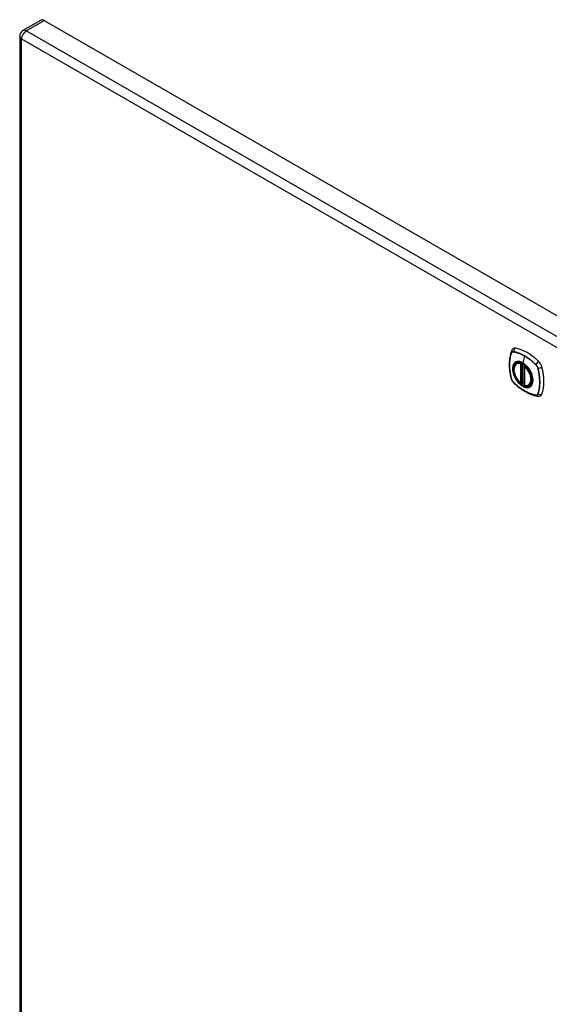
# Model space of a CAD drawing. Header units: inches. Extents: x 147.4 to 174.1, y 44 to 93.
# Tile 6 of 7: x 147.4 to 160.6, y 68.5 to 93. Entities that reach past the tile are written whole.
import ezdxf

# ---------------------------------------------------------------- set-up
doc = ezdxf.new("R2010")
doc.units = ezdxf.units.IN
doc.header["$MEASUREMENT"] = 0
doc.layers.add('Visible Edges(ANSI)', color=7, linetype='Continuous', lineweight=25)
doc.layers.add('Visible Tangent Edges(ANSI)', color=7, linetype='Continuous', lineweight=25)

msp = doc.modelspace()

# ---------------------------------------------------------------- linework, layer by layer
at = {"layer": 'Visible Edges(ANSI)'}
for p, q in [((147.957, 92.994), (147.505, 92.734)), ((148.037, 92.986), (173.207, 78.492)), ((147.424, 92.595), (147.424, 58.682)), ((159.784, 84.454), (159.802, 84.464)), ((159.979, 84.393), (159.979, 83.914)), ((159.989, 84.405), (159.985, 84.403)), ((159.91, 83.97), (159.896, 83.962)), ((159.925, 83.968), (159.923, 83.969)), ((159.979, 83.99), (159.938, 83.967)), ((160.097, 83.911), (160.114, 83.921))]:
    msp.add_line(p, q, dxfattribs=at)
at = {"layer": 'Visible Edges(ANSI)', "flags": 128}
for points in [[(159.654, 84.762), (159.642, 84.726), (159.632, 84.688), (159.623, 84.649), (159.616, 84.609), (159.611, 84.569), (159.607, 84.527), (159.605, 84.485), (159.604, 84.442), (159.605, 84.399), (159.607, 84.355), (159.611, 84.31), (159.616, 84.266), (159.623, 84.22), (159.631, 84.175), (159.64, 84.129), (159.651, 84.083)], [(159.698, 84.825), (159.69, 84.818), (159.683, 84.811), (159.67, 84.795), (159.661, 84.779), (159.654, 84.762)], [(159.883, 83.963), (159.869, 83.976), (159.855, 83.989), (159.842, 84.003), (159.829, 84.018), (159.816, 84.034), (159.805, 84.05), (159.793, 84.067), (159.783, 84.085), (159.772, 84.102), (159.763, 84.121), (159.755, 84.139), (159.747, 84.157), (159.74, 84.176), (159.734, 84.195), (159.728, 84.213), (159.724, 84.232), (159.721, 84.25), (159.718, 84.268), (159.716, 84.286), (159.716, 84.303), (159.716, 84.32), (159.718, 84.336), (159.72, 84.352), (159.723, 84.367), (159.728, 84.381), (159.733, 84.394), (159.739, 84.407), (159.746, 84.419), (159.755, 84.429), (159.764, 84.439), (159.774, 84.447), (159.784, 84.454)], [(160.045, 84.376), (160.064, 84.354), (160.081, 84.331), (160.098, 84.307), (160.113, 84.282), (160.127, 84.256), (160.14, 84.23), (160.151, 84.203), (160.161, 84.176)], [(159.651, 84.083), (159.655, 84.068), (159.661, 84.054), (159.667, 84.04), (159.674, 84.027), (159.681, 84.015), (159.69, 84.003), (159.7, 83.991), (159.71, 83.98)], [(159.71, 83.98), (159.745, 83.948), (159.78, 83.917), (159.815, 83.887), (159.851, 83.859), (159.887, 83.832), (159.924, 83.806), (159.961, 83.782), (159.998, 83.76), (160.035, 83.739), (160.073, 83.72), (160.111, 83.703), (160.148, 83.688), (160.186, 83.674), (160.224, 83.662), (160.262, 83.652), (160.3, 83.644)], [(159.923, 83.969), (159.921, 83.971), (159.917, 83.971), (159.913, 83.971), (159.91, 83.97)], [(160.097, 83.911), (160.085, 83.905), (160.072, 83.901), (160.059, 83.898), (160.046, 83.896), (160.031, 83.896), (160.017, 83.897), (160.002, 83.899), (159.987, 83.903)], [(160.3, 83.644), (160.317, 83.642), (160.336, 83.642), (160.355, 83.645), (160.365, 83.647), (160.375, 83.651)]]:
    msp.add_lwpolyline(points, dxfattribs=at)
at = {"layer": 'Visible Edges(ANSI)'}
for centre, radius, start, end in [((147.585, 92.595), 0.161, 119.936, 180), ((159.991, 84.393), 0.0118, 119.936, 180), ((159.89, 83.972), 0.0118, 229.4263, 299.936), ((159.932, 83.977), 0.0118, 232.2158, 299.936), ((159.991, 83.914), 0.0118, 180, 253.542)]:
    msp.add_arc(centre, radius, start, end, dxfattribs=at)
for centre, major_axis, start_param, end_param in [((148.037, 92.855), (-0.08, 0.14), 5.499721, 6.283185), ((159.794, 84.677), (-0.088, 0.154), 5.827357, 6.382176), ((160.045, 83.68), (-0.639, 1.109), 5.172085, 5.827357), ((159.941, 84.183), (-0.157, 0.273), 5.503606, 6.749051), ((160.296, 84.388), (0.088, -0.154), 1.114968, 2.030492), ((159.558, 84.523), (-0.639, 1.109), 3.601288, 4.256561), ((159.941, 84.183), (0.157, -0.273), 5.81732, 7.062765), ((159.941, 84.183), (-0.157, 0.273), 2.131645, 2.552638), ((160.296, 83.808), (0.088, -0.154), 6.184194, 6.742881)]:
    msp.add_ellipse(centre, major_axis=major_axis, ratio=0.578093, start_param=start_param, end_param=end_param, dxfattribs=at)
msp.add_ellipse((159.937, 84.181), major_axis=(-0.16, 0.277), ratio=0.578093, dxfattribs=at)
at = {"layer": 'Visible Tangent Edges(ANSI)'}
for p, q in [((147.585, 92.726), (148.037, 92.986)), ((172.755, 78.232), (147.585, 92.726)), ((147.471, 92.529), (172.641, 78.035)), ((147.471, 58.616), (147.471, 92.529)), ((159.706, 84.748), (159.707, 84.748)), ((159.654, 84.718), (159.655, 84.718)), ((159.984, 84.641), (159.936, 84.472)), ((159.882, 84.446), (159.882, 83.967)), ((159.89, 84.462), (159.888, 84.461)), ((159.899, 84.446), (159.91, 84.453)), ((159.899, 83.967), (159.899, 84.446)), ((159.91, 84.453), (159.91, 83.974)), ((159.925, 83.975), (159.925, 84.448)), ((159.941, 83.972), (159.941, 84.44)), ((159.982, 83.91), (159.982, 84.388)), ((159.993, 84.401), (159.993, 84.401)), ((160.261, 84.429), (160.261, 84.428)), ((160.313, 84.339), (160.313, 84.338)), ((159.655, 84.076), (159.654, 84.077)), ((159.707, 83.986), (159.706, 83.987)), ((159.91, 83.974), (159.899, 83.967)), ((159.979, 83.994), (159.941, 83.972)), ((160.261, 83.667), (160.261, 83.667)), ((160.313, 83.697), (160.313, 83.697))]:
    msp.add_line(p, q, dxfattribs=at)
at = {"layer": 'Visible Tangent Edges(ANSI)', "flags": 128}
for points in [[(159.706, 84.75), (159.703, 84.751), (159.7, 84.751), (159.698, 84.751), (159.695, 84.751), (159.692, 84.751), (159.689, 84.751), (159.686, 84.75), (159.684, 84.75), (159.681, 84.749), (159.679, 84.748), (159.676, 84.747), (159.674, 84.746), (159.672, 84.744), (159.67, 84.743), (159.668, 84.741), (159.666, 84.739), (159.664, 84.737), (159.662, 84.735), (159.66, 84.733), (159.659, 84.73), (159.657, 84.728), (159.656, 84.725), (159.655, 84.722), (159.654, 84.72)], [(159.655, 84.718), (159.656, 84.721), (159.657, 84.723), (159.658, 84.726), (159.66, 84.728), (159.661, 84.731), (159.663, 84.733), (159.664, 84.735), (159.666, 84.737), (159.668, 84.739), (159.67, 84.74), (159.672, 84.742), (159.675, 84.743), (159.677, 84.744), (159.679, 84.745), (159.682, 84.746), (159.684, 84.747), (159.687, 84.748), (159.689, 84.748), (159.692, 84.749), (159.695, 84.749), (159.698, 84.749), (159.7, 84.749), (159.703, 84.748), (159.706, 84.748)], [(160.262, 84.43), (160.24, 84.451), (160.217, 84.472), (160.195, 84.492), (160.171, 84.512), (160.148, 84.53), (160.125, 84.549), (160.102, 84.566), (160.078, 84.583), (160.055, 84.599), (160.031, 84.614), (160.007, 84.629), (159.984, 84.643), (159.96, 84.656), (159.937, 84.669), (159.913, 84.68), (159.89, 84.691), (159.866, 84.701), (159.843, 84.711), (159.82, 84.719), (159.797, 84.727), (159.774, 84.734), (159.751, 84.74), (159.729, 84.746), (159.706, 84.75)], [(159.707, 84.748), (159.718, 84.746), (159.729, 84.743), (159.74, 84.741), (159.751, 84.738), (159.763, 84.735), (159.774, 84.732), (159.786, 84.729), (159.797, 84.725), (159.808, 84.721), (159.82, 84.717), (159.832, 84.713), (159.843, 84.709), (159.855, 84.704), (159.866, 84.7), (159.878, 84.695), (159.89, 84.69), (159.902, 84.684), (159.913, 84.679), (159.925, 84.673), (159.937, 84.667), (159.949, 84.661), (159.96, 84.655), (159.972, 84.648), (159.984, 84.641)], [(159.654, 84.72), (159.647, 84.698), (159.64, 84.676), (159.634, 84.653), (159.628, 84.629), (159.624, 84.605), (159.619, 84.58), (159.616, 84.555), (159.613, 84.53), (159.611, 84.504), (159.609, 84.478), (159.608, 84.451), (159.608, 84.424), (159.608, 84.396), (159.609, 84.369), (159.611, 84.341), (159.613, 84.312), (159.616, 84.284), (159.62, 84.255), (159.624, 84.225), (159.628, 84.196), (159.634, 84.167), (159.64, 84.137), (159.647, 84.107), (159.654, 84.077)], [(159.654, 84.077), (159.647, 84.107), (159.641, 84.136), (159.635, 84.166), (159.629, 84.196), (159.624, 84.225), (159.62, 84.254), (159.617, 84.283), (159.614, 84.312), (159.611, 84.34), (159.61, 84.368), (159.609, 84.396), (159.608, 84.423), (159.609, 84.45), (159.61, 84.477), (159.611, 84.503), (159.614, 84.529), (159.616, 84.554), (159.62, 84.579), (159.624, 84.604), (159.629, 84.628), (159.634, 84.651), (159.641, 84.674), (159.647, 84.696), (159.654, 84.718)], [(160.161, 84.176), (160.179, 84.107), (160.185, 84.042), (160.181, 83.983), (160.165, 83.933), (160.138, 83.895), (160.102, 83.87), (160.059, 83.859), (160.01, 83.863), (159.957, 83.881), (159.904, 83.914), (159.852, 83.958), (159.804, 84.013), (159.762, 84.075), (159.728, 84.142), (159.704, 84.211), (159.69, 84.279), (159.688, 84.342), (159.697, 84.398), (159.717, 84.443), (159.748, 84.477), (159.787, 84.497), (159.833, 84.502), (159.883, 84.492), (159.936, 84.468)], [(159.775, 84.497), (159.773, 84.496), (159.772, 84.496), (159.77, 84.495), (159.769, 84.494), (159.767, 84.494), (159.766, 84.493), (159.764, 84.492), (159.763, 84.492), (159.762, 84.491), (159.76, 84.49), (159.759, 84.489), (159.757, 84.489), (159.756, 84.488), (159.755, 84.487), (159.753, 84.486), (159.752, 84.485), (159.751, 84.484), (159.749, 84.483), (159.748, 84.483), (159.747, 84.482), (159.745, 84.481), (159.744, 84.48), (159.743, 84.479), (159.742, 84.478)], [(159.936, 84.472), (159.929, 84.476), (159.921, 84.48), (159.914, 84.483), (159.907, 84.486), (159.9, 84.49), (159.893, 84.492), (159.885, 84.495), (159.878, 84.497), (159.871, 84.499), (159.864, 84.501), (159.857, 84.502), (159.85, 84.504), (159.844, 84.505), (159.837, 84.505), (159.83, 84.506), (159.824, 84.506), (159.817, 84.506), (159.811, 84.505), (159.804, 84.504), (159.798, 84.503), (159.792, 84.502), (159.786, 84.501), (159.78, 84.499), (159.775, 84.497)], [(159.984, 84.641), (159.996, 84.635), (160.007, 84.628), (160.019, 84.62), (160.031, 84.613), (160.042, 84.605), (160.054, 84.598), (160.066, 84.59), (160.078, 84.581), (160.089, 84.573), (160.101, 84.565), (160.113, 84.556), (160.124, 84.547), (160.136, 84.538), (160.148, 84.529), (160.159, 84.52), (160.171, 84.51), (160.182, 84.5), (160.193, 84.491), (160.205, 84.481), (160.216, 84.47), (160.227, 84.46), (160.239, 84.45), (160.25, 84.439), (160.261, 84.429)], [(159.742, 84.478), (159.733, 84.47), (159.724, 84.461), (159.717, 84.451), (159.71, 84.44), (159.704, 84.428), (159.699, 84.415), (159.694, 84.402), (159.69, 84.388), (159.687, 84.373), (159.685, 84.358), (159.684, 84.342), (159.684, 84.325), (159.684, 84.308), (159.685, 84.291), (159.687, 84.273), (159.69, 84.254), (159.694, 84.236), (159.699, 84.217), (159.704, 84.199), (159.71, 84.18), (159.717, 84.161), (159.724, 84.142), (159.733, 84.124), (159.742, 84.106)], [(159.91, 84.455), (159.91, 84.455), (159.91, 84.455), (159.91, 84.455), (159.91, 84.455), (159.91, 84.455), (159.91, 84.455), (159.91, 84.455), (159.91, 84.455), (159.91, 84.455), (159.91, 84.455), (159.91, 84.455), (159.91, 84.455), (159.91, 84.455), (159.91, 84.455), (159.91, 84.455), (159.91, 84.455), (159.91, 84.455), (159.91, 84.455), (159.91, 84.454), (159.91, 84.454), (159.91, 84.454), (159.91, 84.454), (159.91, 84.454), (159.91, 84.454)], [(159.91, 84.454), (159.91, 84.454), (159.91, 84.454), (159.91, 84.454), (159.91, 84.454), (159.91, 84.454), (159.91, 84.454), (159.91, 84.454), (159.91, 84.454), (159.91, 84.454), (159.91, 84.454), (159.91, 84.453), (159.91, 84.453), (159.91, 84.453), (159.91, 84.453), (159.91, 84.453), (159.91, 84.453), (159.91, 84.453), (159.91, 84.453), (159.91, 84.453), (159.91, 84.453), (159.91, 84.453), (159.91, 84.453), (159.91, 84.453), (159.91, 84.453)], [(160.097, 84.312), (160.091, 84.32), (160.085, 84.329), (160.079, 84.337), (160.073, 84.345), (160.067, 84.353), (160.061, 84.361), (160.054, 84.369), (160.048, 84.376), (160.042, 84.384), (160.035, 84.391), (160.028, 84.398), (160.021, 84.405), (160.015, 84.412), (160.008, 84.418), (160.001, 84.425), (159.994, 84.431), (159.987, 84.437), (159.979, 84.442), (159.972, 84.448), (159.965, 84.453), (159.958, 84.458), (159.95, 84.463), (159.943, 84.467), (159.936, 84.472)], [(159.936, 84.468), (159.941, 84.465), (159.946, 84.463), (159.95, 84.46), (159.955, 84.457), (159.96, 84.453), (159.965, 84.45), (159.969, 84.447), (159.974, 84.443), (159.979, 84.44), (159.983, 84.436), (159.988, 84.432), (159.992, 84.429), (159.997, 84.425), (160.002, 84.421), (160.006, 84.417), (160.011, 84.412), (160.015, 84.408), (160.019, 84.404), (160.024, 84.399), (160.028, 84.395), (160.033, 84.39), (160.037, 84.386), (160.041, 84.381), (160.045, 84.376)], [(160.13, 84.254), (160.129, 84.256), (160.127, 84.259), (160.126, 84.261), (160.125, 84.264), (160.123, 84.266), (160.122, 84.269), (160.121, 84.271), (160.12, 84.274), (160.118, 84.276), (160.117, 84.278), (160.115, 84.281), (160.114, 84.283), (160.113, 84.286), (160.111, 84.288), (160.11, 84.29), (160.108, 84.293), (160.107, 84.295), (160.106, 84.298), (160.104, 84.3), (160.103, 84.302), (160.101, 84.305), (160.1, 84.307), (160.098, 84.309), (160.097, 84.312)], [(160.13, 83.882), (160.139, 83.89), (160.147, 83.899), (160.155, 83.909), (160.162, 83.92), (160.168, 83.932), (160.173, 83.944), (160.178, 83.958), (160.182, 83.972), (160.185, 83.987), (160.187, 84.002), (160.188, 84.018), (160.188, 84.035), (160.188, 84.052), (160.187, 84.069), (160.185, 84.087), (160.182, 84.105), (160.178, 84.124), (160.173, 84.142), (160.168, 84.161), (160.162, 84.18), (160.155, 84.199), (160.147, 84.217), (160.139, 84.236), (160.13, 84.254)], [(160.261, 84.428), (160.264, 84.425), (160.267, 84.422), (160.27, 84.419), (160.273, 84.416), (160.276, 84.412), (160.278, 84.409), (160.281, 84.406), (160.283, 84.402), (160.286, 84.398), (160.288, 84.395), (160.291, 84.391), (160.293, 84.387), (160.295, 84.383), (160.297, 84.379), (160.299, 84.375), (160.301, 84.371), (160.303, 84.367), (160.305, 84.363), (160.306, 84.359), (160.308, 84.355), (160.309, 84.351), (160.311, 84.347), (160.312, 84.343), (160.313, 84.339)], [(160.315, 84.339), (160.314, 84.343), (160.313, 84.347), (160.311, 84.351), (160.31, 84.355), (160.309, 84.36), (160.307, 84.364), (160.305, 84.368), (160.303, 84.372), (160.301, 84.376), (160.299, 84.38), (160.297, 84.384), (160.295, 84.388), (160.293, 84.392), (160.29, 84.396), (160.288, 84.4), (160.285, 84.403), (160.283, 84.407), (160.28, 84.411), (160.277, 84.414), (160.274, 84.417), (160.271, 84.421), (160.268, 84.424), (160.265, 84.427), (160.262, 84.43)], [(160.313, 84.338), (160.32, 84.308), (160.327, 84.279), (160.333, 84.249), (160.338, 84.219), (160.343, 84.19), (160.347, 84.161), (160.351, 84.132), (160.354, 84.103), (160.356, 84.075), (160.358, 84.047), (160.359, 84.019), (160.359, 83.992), (160.359, 83.965), (160.358, 83.938), (160.356, 83.912), (160.354, 83.886), (160.351, 83.861), (160.348, 83.836), (160.343, 83.811), (160.339, 83.787), (160.333, 83.764), (160.327, 83.741), (160.32, 83.719), (160.313, 83.697)], [(160.315, 83.696), (160.322, 83.718), (160.329, 83.74), (160.335, 83.763), (160.34, 83.787), (160.345, 83.811), (160.349, 83.835), (160.353, 83.86), (160.356, 83.886), (160.358, 83.912), (160.359, 83.938), (160.36, 83.965), (160.361, 83.992), (160.36, 84.019), (160.359, 84.047), (160.358, 84.075), (160.355, 84.103), (160.353, 84.132), (160.349, 84.161), (160.345, 84.19), (160.34, 84.22), (160.335, 84.249), (160.329, 84.279), (160.322, 84.309), (160.315, 84.339)], [(159.654, 84.077), (159.655, 84.073), (159.656, 84.069), (159.657, 84.064), (159.659, 84.06), (159.66, 84.056), (159.662, 84.052), (159.664, 84.048), (159.666, 84.044), (159.668, 84.04), (159.67, 84.036), (159.672, 84.032), (159.674, 84.028), (159.676, 84.024), (159.679, 84.02), (159.681, 84.016), (159.684, 84.012), (159.686, 84.009), (159.689, 84.005), (159.692, 84.002), (159.695, 83.998), (159.698, 83.995), (159.7, 83.992), (159.703, 83.989), (159.706, 83.986)], [(159.706, 83.987), (159.703, 83.99), (159.7, 83.993), (159.698, 83.996), (159.695, 83.999), (159.692, 84.002), (159.689, 84.006), (159.687, 84.009), (159.684, 84.013), (159.682, 84.017), (159.679, 84.02), (159.677, 84.024), (159.675, 84.028), (159.672, 84.032), (159.67, 84.036), (159.668, 84.04), (159.666, 84.044), (159.664, 84.048), (159.663, 84.052), (159.661, 84.056), (159.66, 84.06), (159.658, 84.064), (159.657, 84.068), (159.656, 84.072), (159.655, 84.076)], [(159.742, 84.106), (159.743, 84.103), (159.744, 84.101), (159.745, 84.098), (159.747, 84.096), (159.748, 84.093), (159.749, 84.091), (159.751, 84.088), (159.752, 84.086), (159.753, 84.084), (159.755, 84.081), (159.756, 84.079), (159.757, 84.076), (159.759, 84.074), (159.76, 84.072), (159.762, 84.069), (159.763, 84.067), (159.764, 84.064), (159.766, 84.062), (159.767, 84.06), (159.769, 84.057), (159.77, 84.055), (159.772, 84.053), (159.773, 84.05), (159.775, 84.048)], [(159.775, 84.048), (159.786, 84.031), (159.798, 84.015), (159.811, 83.999), (159.824, 83.983), (159.837, 83.969), (159.85, 83.955), (159.864, 83.942), (159.878, 83.929), (159.893, 83.918), (159.907, 83.907), (159.921, 83.897), (159.936, 83.888), (159.951, 83.88), (159.965, 83.873), (159.979, 83.868), (159.994, 83.863), (160.008, 83.859), (160.022, 83.856), (160.035, 83.855), (160.048, 83.854), (160.061, 83.855), (160.073, 83.856), (160.085, 83.859), (160.097, 83.863)], [(159.706, 83.986), (159.729, 83.964), (159.751, 83.944), (159.774, 83.924), (159.797, 83.904), (159.82, 83.885), (159.844, 83.867), (159.867, 83.849), (159.891, 83.833), (159.914, 83.816), (159.938, 83.801), (159.961, 83.786), (159.985, 83.772), (160.008, 83.759), (160.032, 83.747), (160.055, 83.735), (160.079, 83.724), (160.102, 83.714), (160.125, 83.705), (160.149, 83.696), (160.172, 83.688), (160.195, 83.682), (160.217, 83.675), (160.24, 83.67), (160.262, 83.666)], [(160.261, 83.667), (160.239, 83.672), (160.216, 83.677), (160.194, 83.683), (160.171, 83.69), (160.148, 83.697), (160.125, 83.706), (160.101, 83.715), (160.078, 83.725), (160.055, 83.736), (160.031, 83.748), (160.008, 83.76), (159.984, 83.773), (159.961, 83.787), (159.937, 83.802), (159.914, 83.817), (159.89, 83.833), (159.867, 83.85), (159.844, 83.868), (159.82, 83.886), (159.797, 83.905), (159.774, 83.924), (159.751, 83.944), (159.729, 83.965), (159.707, 83.986)], [(159.91, 83.974), (159.91, 83.974), (159.91, 83.974), (159.91, 83.974), (159.91, 83.974), (159.91, 83.974), (159.91, 83.974), (159.91, 83.973), (159.91, 83.973), (159.91, 83.973), (159.91, 83.973), (159.91, 83.973), (159.91, 83.973), (159.91, 83.973), (159.91, 83.973), (159.91, 83.973), (159.91, 83.973), (159.91, 83.973), (159.91, 83.973), (159.91, 83.973), (159.91, 83.973), (159.91, 83.973), (159.91, 83.972), (159.91, 83.972), (159.91, 83.972)], [(159.91, 83.972), (159.91, 83.972), (159.91, 83.972), (159.91, 83.972), (159.91, 83.972), (159.91, 83.971), (159.91, 83.971), (159.91, 83.971), (159.91, 83.971), (159.91, 83.971), (159.91, 83.971), (159.91, 83.971), (159.91, 83.97), (159.91, 83.97), (159.91, 83.97), (159.91, 83.97), (159.91, 83.97), (159.91, 83.97), (159.91, 83.97), (159.91, 83.97), (159.91, 83.97), (159.91, 83.97), (159.91, 83.97), (159.91, 83.97), (159.91, 83.97)], [(159.91, 83.97), (159.91, 83.97), (159.91, 83.97), (159.91, 83.97), (159.91, 83.97), (159.91, 83.97), (159.91, 83.97), (159.91, 83.97), (159.91, 83.97), (159.91, 83.97), (159.91, 83.97), (159.91, 83.97), (159.91, 83.97), (159.91, 83.97), (159.91, 83.97), (159.91, 83.97), (159.91, 83.97), (159.91, 83.97), (159.91, 83.97), (159.91, 83.97), (159.91, 83.97), (159.91, 83.97), (159.91, 83.97), (159.91, 83.97), (159.91, 83.97)], [(159.923, 83.969), (159.923, 83.969), (159.923, 83.969), (159.923, 83.969), (159.923, 83.969), (159.923, 83.969), (159.923, 83.969), (159.923, 83.969), (159.923, 83.969), (159.924, 83.969), (159.924, 83.969), (159.924, 83.969), (159.924, 83.969), (159.924, 83.969), (159.924, 83.969), (159.924, 83.969), (159.924, 83.969), (159.924, 83.969), (159.924, 83.968), (159.924, 83.968), (159.924, 83.968), (159.924, 83.968), (159.924, 83.968), (159.924, 83.968), (159.924, 83.968)], [(159.924, 83.968), (159.924, 83.968), (159.924, 83.968), (159.924, 83.969), (159.924, 83.969), (159.924, 83.969), (159.925, 83.969), (159.925, 83.969), (159.925, 83.969), (159.925, 83.969), (159.925, 83.969), (159.925, 83.969), (159.925, 83.969), (159.925, 83.97), (159.925, 83.97), (159.925, 83.97), (159.925, 83.97), (159.925, 83.97), (159.925, 83.97), (159.925, 83.97), (159.925, 83.971), (159.925, 83.971), (159.925, 83.971), (159.925, 83.971), (159.925, 83.971)], [(159.925, 83.971), (159.925, 83.972), (159.925, 83.972), (159.925, 83.972), (159.925, 83.972), (159.925, 83.972), (159.925, 83.972), (159.925, 83.972), (159.925, 83.972), (159.925, 83.973), (159.925, 83.973), (159.925, 83.973), (159.925, 83.973), (159.925, 83.973), (159.925, 83.973), (159.925, 83.973), (159.925, 83.974), (159.925, 83.974), (159.925, 83.974), (159.925, 83.974), (159.925, 83.974), (159.925, 83.974), (159.925, 83.974), (159.925, 83.975), (159.925, 83.975)], [(160.097, 83.863), (160.098, 83.863), (160.1, 83.864), (160.101, 83.864), (160.103, 83.865), (160.104, 83.866), (160.106, 83.866), (160.107, 83.867), (160.108, 83.868), (160.11, 83.869), (160.111, 83.869), (160.113, 83.87), (160.114, 83.871), (160.115, 83.872), (160.117, 83.873), (160.118, 83.873), (160.119, 83.874), (160.121, 83.875), (160.122, 83.876), (160.123, 83.877), (160.125, 83.878), (160.126, 83.879), (160.127, 83.88), (160.129, 83.881), (160.13, 83.882)], [(160.313, 83.697), (160.312, 83.694), (160.311, 83.692), (160.309, 83.689), (160.308, 83.687), (160.306, 83.684), (160.305, 83.682), (160.303, 83.68), (160.301, 83.678), (160.299, 83.676), (160.297, 83.675), (160.295, 83.673), (160.293, 83.672), (160.291, 83.671), (160.288, 83.67), (160.286, 83.669), (160.283, 83.668), (160.281, 83.667), (160.278, 83.667), (160.276, 83.666), (160.273, 83.666), (160.27, 83.666), (160.267, 83.666), (160.264, 83.667), (160.261, 83.667)], [(160.262, 83.666), (160.265, 83.665), (160.268, 83.665), (160.271, 83.665), (160.274, 83.664), (160.277, 83.665), (160.28, 83.665), (160.283, 83.665), (160.285, 83.666), (160.288, 83.667), (160.29, 83.668), (160.293, 83.669), (160.295, 83.67), (160.297, 83.671), (160.299, 83.673), (160.301, 83.675), (160.303, 83.677), (160.305, 83.679), (160.307, 83.681), (160.309, 83.683), (160.31, 83.685), (160.311, 83.688), (160.313, 83.69), (160.314, 83.693), (160.315, 83.696)]]:
    msp.add_lwpolyline(points, dxfattribs=at)
at = {"layer": 'Visible Tangent Edges(ANSI)'}
for centre, major_axis, ratio, start_param, end_param in [((147.585, 92.595), (-0.161, 0), 0.575862, 0, 0.785398), ((147.585, 92.595), (-0.08, -0.14), 0.578093, 3.925057, 5.495853), ((147.585, 92.595), (-0.08, 0.14), 0.578093, 5.499721, 6.283185), ((159.766, 84.723), (-0.111, 0.039), 0.731263, 0, 0.488467), ((159.792, 84.738), (-0.021, -0.116), 0.732657, 3.836161, 4.745518), ((159.714, 84.749), (-0.00185, -0.00967), 0.732515, 4.75175, 4.992396), ((159.663, 84.72), (0.00929, -0.00325), 0.727761, 3.627167, 3.867813), ((159.94, 84.182), (-0.173, 0.3), 0.578093, 5.049679, 10.658285), ((160.321, 84.434), (-0.0822, -0.0848), 0.362026, 4.182044, 5.091401), ((159.932, 84.178), (-0.15, 0.261), 0.578093, 5.737686, 8.403348), ((159.941, 84.183), (-0.156, 0.271), 0.578093, 5.737686, 6.283185), ((159.89, 84.451), (-0.0033, -0.0113), 0.697548, 3.773697, 5.344494), ((159.89, 84.451), (-0.0118, 0), 0.575862, 0.785398, 2.356194), ((159.89, 84.451), (0.0059, -0.0102), 0.578093, 0.787332, 2.596093), ((159.918, 84.451), (0.0117, 0.0019), 0.481256, 2.165311, 2.272636), ((159.918, 84.448), (0.0118, 0), 0.575862, 2.034496, 2.356194), ((159.939, 84.472), (-0.00246, -0.00426), 0.578093, 5.124962, 6.139355), ((159.991, 84.393), (-0.0118, 0), 0.575862, 0, 0.785398), ((159.991, 84.393), (0.00768, 0.00897), 0.426057, 0.87761, 2.448406), ((159.932, 84.178), (0.15, -0.261), 0.578093, 5.737686, 8.403348), ((159.991, 84.393), (-0.0059, 0.0102), 0.578093, 5.261756, 6.283185), ((159.941, 84.183), (-0.156, 0.271), 0.578093, 5.008642, 5.261756), ((160.267, 84.43), (-0.00681, -0.00711), 0.364019, 5.089303, 5.329949), ((160.318, 84.343), (-0.00956, -0.00234), 0.361195, 0.95229, 1.192936), ((160.348, 84.388), (-0.115, -0.029), 0.359195, 1.190857, 2.100214), ((159.766, 84.111), (-0.115, -0.029), 0.359195, 0, 0.145182), ((159.663, 84.08), (-0.00955, -0.00239), 0.36454, 0.145508, 0.386154), ((159.941, 84.183), (0.156, -0.271), 0.578093, 0, 1.274543), ((159.714, 83.992), (-0.00684, -0.00708), 0.367364, 5.896099, 6.136746), ((159.792, 84.065), (-0.0822, -0.0848), 0.362026, 6.137077, 6.283185), ((159.89, 83.972), (0.0118, 0), 0.575862, 3.926991, 5.497787), ((159.89, 83.972), (-0.00768, -0.00897), 0.426057, 5.589999, 6.283185), ((159.89, 83.972), (0.0059, -0.0102), 0.578093, 0, 0.787332), ((159.918, 83.969), (-0.0118, 0), 0.575862, 4.088863, 5.497787), ((159.918, 83.966), (-0.0116, 0.0022), 0.652556, 4.188914, 5.615495), ((159.916, 83.96), (-0.00924, 0.00735), 0.983585, 4.628275, 5.94423), ((159.932, 83.977), (-0.00724, -0.00933), 0.471826, 6.077811, 6.283185), ((159.932, 83.977), (0.0118, 0), 0.575862, 4.073452, 5.497787), ((159.932, 83.977), (0.0059, -0.0102), 0.578093, 0, 0.787332), ((159.991, 83.914), (-0.0118, 0), 0.575862, 0, 0.785398), ((159.991, 83.914), (-0.0033, -0.0113), 0.697548, 5.344494, 6.283185), ((160.267, 83.673), (0.00181, 0.00967), 0.72917, 2.411878, 2.652524), ((160.321, 83.761), (-0.021, -0.116), 0.732657, 5.791194, 6.283185), ((160.318, 83.703), (-0.00931, 0.0032), 0.731106, 1.28729, 1.527937), ((160.348, 83.776), (-0.111, 0.039), 0.731263, 1.534142, 2.443499)]:
    msp.add_ellipse(centre, major_axis=major_axis, ratio=ratio, start_param=start_param, end_param=end_param, dxfattribs=at)
for centre, major_axis in [((159.94, 84.182), (0.171, -0.297)), ((159.937, 84.181), (-0.162, 0.282)), ((159.937, 84.181), (0.162, -0.281))]:
    msp.add_ellipse(centre, major_axis=major_axis, ratio=0.578093, dxfattribs=at)

doc.saveas('drawing.dxf')
